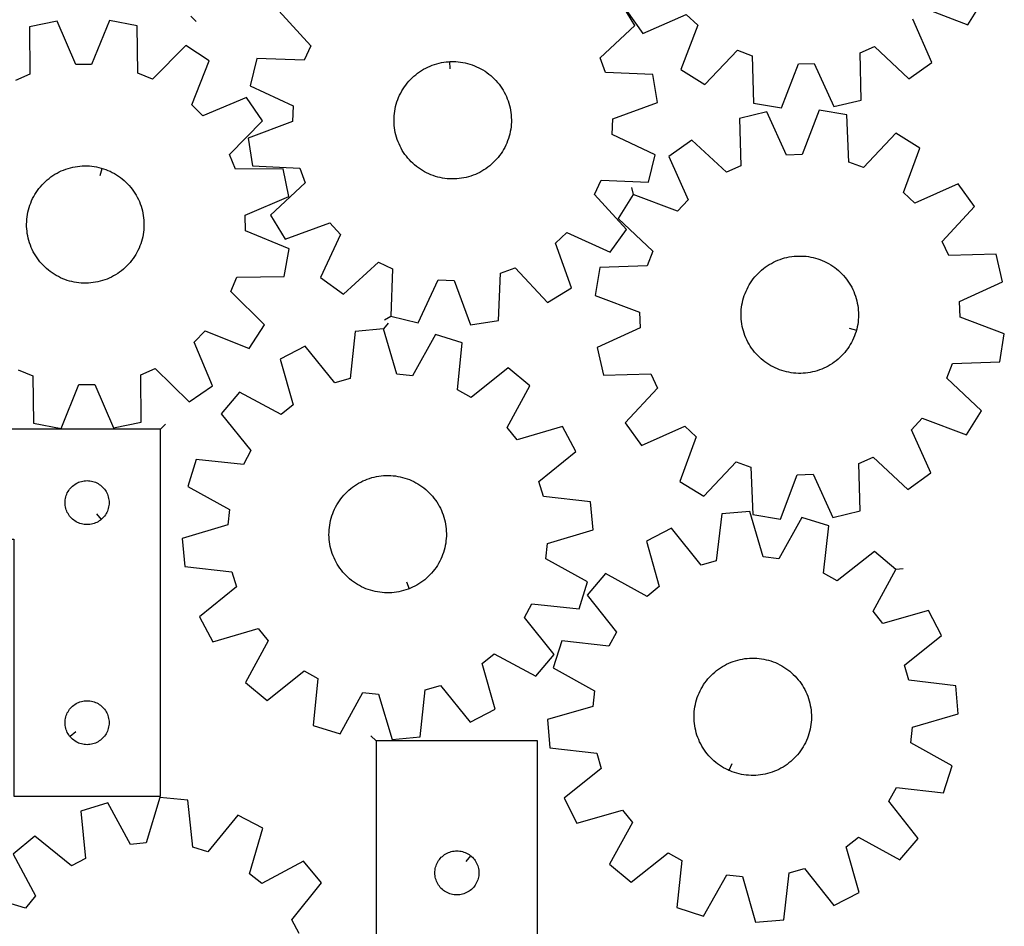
# Model space of a CAD drawing. Header units: millimetres. Extents: x 7 to 1243, y 7 to 1607.
# Tile 5 of 13: x 840 to 1242, y 430 to 801. Entities that reach past the tile are written whole.
import ezdxf

# ---------------------------------------------------------------- set-up
doc = ezdxf.new("R2010")
doc.units = ezdxf.units.MM
doc.layers.add('CUT', color=7, linetype='CONTINUOUS', true_color=0x000000)
doc.layers.add('LEADIN', color=1, linetype='CONTINUOUS', true_color=0xff0000)

msp = doc.modelspace()

# ---------------------------------------------------------------- linework, layer by layer
at = {"layer": 'CUT'}
for points in [[(945.774659, 804.744387), (958.857173, 790.451372), (956.156675, 784.616135), (936.793811, 785.338564), (934.084222, 774.125018), (951.640588, 765.926456), (951.378702, 759.501964), (933.213287, 752.759554), (935.001191, 741.362674), (954.358612, 740.506721), (956.575208, 734.471044), (942.372761, 721.290266), (948.385966, 711.445124), (966.597451, 718.062091), (970.955071, 713.334107), (962.877787, 695.721614), (972.200837, 688.927043), (986.493851, 702.009556), (992.329089, 699.309058), (991.60666, 679.946194), (1002.820205, 677.236605), (1011.018767, 694.792972), (1017.44326, 694.531085), (1024.18567, 676.36567), (1035.582549, 678.153574), (1036.438503, 697.510996), (1042.474179, 699.727591), (1055.654957, 685.525144), (1065.5001, 691.538349), (1058.883133, 709.749834), (1063.611117, 714.107455), (1081.223609, 706.03017), (1088.018181, 715.35322), (1074.935667, 729.646234), (1077.636165, 735.481472), (1096.99903, 734.759043), (1099.708618, 745.972588), (1082.152252, 754.17115), (1082.414138, 760.595643), (1100.579554, 767.338053), (1098.791649, 778.734933), (1079.434228, 779.590886), (1077.217632, 785.626563), (1091.420079, 798.807341), (1085.406874, 808.652483)], [(1209.468485, 805.995807), (1227.589935, 799.136109), (1233.734144, 808.900031)], [(1088.0224, 804.909471), (1094.691801, 795.496472), (1112.410641, 803.337716), (1117.079981, 798.917314), (1110.220282, 780.795864), (1119.984204, 774.651655), (1133.353564, 788.676727), (1139.359086, 786.379687), (1139.95633, 767.012558), (1151.328304, 765.07254), (1158.312819, 783.146249), (1164.740237, 783.322275), (1172.703498, 765.657935), (1183.952245, 768.217459), (1183.488586, 787.588247), (1189.359384, 790.21054), (1203.476328, 776.938227), (1212.889328, 783.607627), (1205.048083, 801.326467)], [(839.220685, 657.905955), (845.184662, 655.503107), (845.439438, 636.128446), (856.775339, 633.987697), (864.078272, 651.935109), (870.507797, 651.997482), (878.157542, 634.195128), (889.449778, 636.555395), (889.328631, 655.931353), (895.244869, 658.449451), (909.124977, 644.929651), (918.654408, 651.431605), (911.127625, 669.286295), (915.629881, 673.87676), (933.627233, 666.697781), (939.943089, 676.351559), (926.156553, 689.966766), (928.559401, 695.930742), (947.934062, 696.185519), (950.074812, 707.52142), (932.1274, 714.824352), (932.065026, 721.253878), (949.867381, 728.903622), (947.507113, 740.195859), (928.131156, 740.074712), (925.613057, 745.990949), (939.132858, 759.871058), (932.630903, 769.400489), (914.776214, 761.873705), (910.185748, 766.375962), (917.364727, 784.373313), (907.710949, 790.68917), (894.095742, 776.902634), (888.131766, 779.305482), (887.87699, 798.680143), (876.541088, 800.820892), (869.238156, 782.87348), (862.80863, 782.811107), (855.158886, 800.613461), (843.866649, 798.253194), (843.987797, 778.877236), (838.071559, 776.359138)], [(954.109978, 427.372213), (951.051579, 433.028085), (963.219263, 448.107538), (955.857675, 456.989683), (938.78198, 447.832005), (933.79198, 451.886951), (939.262796, 470.47492), (929.062526, 475.863794), (916.791133, 460.868617), (910.629213, 462.705309), (908.570281, 481.971943), (897.084228, 483.047139), (891.485344, 464.497344), (885.089601, 463.836161), (875.814374, 480.848291), (864.791185, 477.44612), (866.71719, 458.165744), (861.061318, 455.107345), (845.981865, 467.275029), (837.099721, 459.913441), (846.257398, 442.837746), (842.202452, 437.847746), (823.614484, 443.318562)]]:
    msp.add_lwpolyline(points, dxfattribs=at)
for points in [[(1015.717633, 784.014837), (1016.206606, 784.038888), (1017.185702, 784.04706), (1018.164316, 784.015289), (1019.14082, 783.943629), (1020.113589, 783.832197), (1021.081002, 783.681181), (1022.041451, 783.490831), (1022.993337, 783.261464), (1023.935074, 782.993462), (1024.865097, 782.68727), (1025.781856, 782.3434), (1026.683827, 781.962422), (1027.569508, 781.544971), (1028.437424, 781.091741), (1029.286131, 780.603488), (1030.114217, 780.081024), (1030.920303, 779.525218), (1031.703047, 778.936995), (1032.461148, 778.317335), (1033.193343, 777.667269), (1033.898413, 776.987878), (1034.575184, 776.280294), (1035.222532, 775.545695), (1035.839377, 774.785302), (1036.424694, 774.000382), (1036.977507, 773.192241), (1037.496898, 772.362223), (1037.982001, 771.511712), (1038.43201, 770.642121), (1038.846174, 769.754899), (1039.223806, 768.851522), (1039.564275, 767.933494), (1039.867016, 767.002343), (1040.131525, 766.059618), (1040.357362, 765.106889), (1040.54415, 764.145741), (1040.691578, 763.177774), (1040.799402, 762.204599), (1040.867442, 761.227836), (1040.895584, 760.249111), (1040.883782, 759.270052), (1040.832056, 758.29229), (1040.740491, 757.317451), (1040.60924, 756.347158), (1040.438521, 755.383026), (1040.228619, 754.42666), (1039.979883, 753.479651), (1039.692726, 752.543576), (1039.367627, 751.619993), (1039.005128, 750.710439), (1038.60583, 749.816427), (1038.170399, 748.939447), (1037.69956, 748.080956), (1037.194096, 747.242385), (1036.654849, 746.425129), (1036.082715, 745.630548), (1035.478648, 744.859965), (1034.843653, 744.114663), (1034.178786, 743.395881), (1033.485155, 742.704816), (1032.763913, 742.042619), (1032.016261, 741.410391), (1031.243444, 740.809185), (1030.446747, 740.240002), (1029.627498, 739.703788), (1028.787058, 739.201436), (1027.926828, 738.733783), (1027.048239, 738.301607), (1026.152754, 737.905626), (1025.241862, 737.546501), (1024.317079, 737.224829), (1023.379946, 736.941145), (1022.432022, 736.695921), (1021.474884, 736.489566), (1020.510126, 736.322423), (1019.539353, 736.19477), (1018.564181, 736.10682), (1017.586234, 736.058719), (1016.607138, 736.050547), (1015.628524, 736.082318), (1014.65202, 736.153978), (1013.679252, 736.26541), (1012.711838, 736.416426), (1011.751389, 736.606776), (1010.799504, 736.836143), (1009.857766, 737.104145), (1008.927743, 737.410336), (1008.010984, 737.754207), (1007.109013, 738.135185), (1006.223333, 738.552636), (1005.355417, 739.005865), (1004.506709, 739.494119), (1003.678624, 740.016583), (1002.872538, 740.572389), (1002.089793, 741.160612), (1001.331692, 741.780272), (1000.599498, 742.430338), (999.894428, 743.109729), (999.217656, 743.817313), (998.570309, 744.551912), (997.953463, 745.312305), (997.368147, 746.097225), (996.815333, 746.905366), (996.295942, 747.735383), (995.810839, 748.585895), (995.360831, 749.455486), (994.946666, 750.342708), (994.569035, 751.246084), (994.228565, 752.164113), (993.925824, 753.095264), (993.661315, 754.037989), (993.435479, 754.990718), (993.248691, 755.951866), (993.101262, 756.919833), (992.993438, 757.893008), (992.925398, 758.869771), (992.897256, 759.848496), (992.909058, 760.827555), (992.960784, 761.805317), (993.052349, 762.780156), (993.1836, 763.750449), (993.354319, 764.714581), (993.564221, 765.670947), (993.812958, 766.617956), (994.100114, 767.554031), (994.425213, 768.477614), (994.787713, 769.387168), (995.18701, 770.28118), (995.622441, 771.15816), (996.09328, 772.016651), (996.598744, 772.855222), (997.137992, 773.672478), (997.710125, 774.467058), (998.314192, 775.237641), (998.949187, 775.982944), (999.614054, 776.701726), (1000.307686, 777.392791), (1001.028928, 778.054988), (1001.776579, 778.687216), (1002.549397, 779.288422), (1003.346093, 779.857605), (1004.165343, 780.393819), (1005.005782, 780.896171), (1005.866012, 781.363824), (1006.744601, 781.796), (1007.640087, 782.191981), (1008.550979, 782.551106), (1009.475761, 782.872778), (1010.412894, 783.156462), (1011.360818, 783.401686), (1012.317956, 783.608041), (1013.282714, 783.775184), (1014.253487, 783.902837), (1015.228659, 783.990787)], [(1090.672963, 729.617519), (1084.590163, 719.815223), (1098.698876, 706.534161), (1096.439577, 700.514338), (1077.076578, 699.795541), (1075.207979, 688.411614), (1093.325174, 681.540683), (1093.54154, 675.114496), (1075.927533, 667.040515), (1078.557613, 655.808056), (1097.925109, 656.393294), (1100.584201, 650.539071), (1087.400759, 636.339096), (1094.129113, 626.968145), (1111.798385, 634.920454), (1116.49538, 630.529448), (1109.749563, 612.365298), (1119.551858, 606.282497), (1132.832921, 620.391211), (1138.852743, 618.131912), (1139.57154, 598.768912), (1150.955468, 596.900314), (1157.826398, 615.017508), (1164.252585, 615.233874), (1172.326566, 597.619867), (1183.559026, 600.249948), (1182.973788, 619.617444), (1188.82801, 622.276535), (1203.027985, 609.093094), (1212.398936, 615.821447), (1204.446627, 633.49072), (1208.837633, 638.187714), (1227.001784, 631.441897), (1233.084584, 641.244193), (1218.975871, 654.525255), (1221.235169, 660.545077), (1240.598169, 661.263875), (1242.466768, 672.647802), (1224.349573, 679.518733), (1224.133207, 685.944919), (1241.747214, 694.018901), (1239.117134, 705.25136), (1219.749637, 704.666122), (1217.090546, 710.520345), (1230.273988, 724.720319), (1223.545634, 734.091271), (1205.876361, 726.138961), (1201.179367, 730.529967), (1207.925184, 748.694118), (1198.122888, 754.776919), (1184.841826, 740.668205), (1178.822004, 742.927504), (1178.103207, 762.290503), (1166.719279, 764.159102), (1159.848348, 746.041908), (1153.422162, 745.825541), (1145.348181, 763.439549), (1134.115721, 760.809468), (1134.700959, 741.441972), (1128.846737, 738.78288), (1114.646762, 751.966322), (1105.275811, 745.237969), (1113.22812, 727.568696), (1108.837114, 722.871702)], [(873.591137, 740.375905), (874.059822, 740.234454), (874.984872, 739.913554), (875.896064, 739.555189), (876.79188, 739.159956), (877.670829, 738.728513), (878.531449, 738.261578), (879.372307, 737.759928), (880.192004, 737.224398), (880.989175, 736.65588), (881.762494, 736.055319), (882.510673, 735.423715), (883.232467, 734.76212), (883.926675, 734.071635), (884.592142, 733.353408), (885.227759, 732.608636), (885.832469, 731.838557), (886.405265, 731.044454), (886.945195, 730.227648), (887.451358, 729.389499), (887.922914, 728.531402), (888.359076, 727.654785), (888.75912, 726.761107), (889.122379, 725.851856), (889.448248, 724.928544), (889.736186, 723.992709), (889.985712, 723.045909), (890.196413, 722.089718), (890.367936, 721.125729), (890.499997, 720.155546), (890.592375, 719.180784), (890.644918, 718.203065), (890.657537, 717.224016), (890.630211, 716.245268), (890.562987, 715.268448), (890.455975, 714.295184), (890.309354, 713.327094), (890.123368, 712.365791), (889.898327, 711.412873), (889.634605, 710.469928), (889.332641, 709.538524), (888.992938, 708.620213), (888.616061, 707.716521), (888.202637, 706.828953), (887.753354, 705.958988), (887.268961, 705.108072), (886.750263, 704.277621), (886.198124, 703.469019), (885.613463, 702.683611), (884.997252, 701.922703), (884.350518, 701.187564), (883.674337, 700.479415), (882.969835, 699.799436), (882.238183, 699.148759), (881.4806, 698.528467), (880.698346, 697.939591), (879.892724, 697.383112), (879.065075, 696.859957), (878.216775, 696.370996), (877.349238, 695.917042), (876.463906, 695.498852), (875.562254, 695.117122), (874.645781, 694.772486), (873.716015, 694.465518), (872.774501, 694.19673), (871.822807, 693.966569), (870.862518, 693.775417), (869.89523, 693.623594), (868.922555, 693.511351), (867.946111, 693.438875), (866.967524, 693.406288), (865.988422, 693.413643), (865.010435, 693.460927), (864.03519, 693.548064), (863.064311, 693.674906), (862.099413, 693.841244), (861.142104, 694.0468), (860.193975, 694.291233), (859.256606, 694.574135), (858.331555, 694.895035), (857.420364, 695.2534), (856.524548, 695.648633), (855.645598, 696.080076), (854.784978, 696.547011), (853.94412, 697.048661), (853.124423, 697.584191), (852.327252, 698.152709), (851.553933, 698.75327), (850.805754, 699.384873), (850.08396, 700.046469), (849.389752, 700.736954), (848.724286, 701.455181), (848.088668, 702.199953), (847.483958, 702.970032), (846.911162, 703.764135), (846.371233, 704.580941), (845.865069, 705.419089), (845.393514, 706.277186), (844.957351, 707.153804), (844.557308, 708.047481), (844.194049, 708.956733), (843.868179, 709.880045), (843.580242, 710.815879), (843.330715, 711.76268), (843.120015, 712.718871), (842.948492, 713.68286), (842.816431, 714.653043), (842.724052, 715.627805), (842.67151, 716.605524), (842.658891, 717.584573), (842.686216, 718.563321), (842.753441, 719.54014), (842.860453, 720.513405), (843.007073, 721.481494), (843.193059, 722.442798), (843.4181, 723.395715), (843.681822, 724.338661), (843.983786, 725.270064), (844.32349, 726.188376), (844.700367, 727.092068), (845.113791, 727.979635), (845.563073, 728.849601), (846.047466, 729.700517), (846.566164, 730.530968), (847.118303, 731.33957), (847.702965, 732.124978), (848.319175, 732.885886), (848.965909, 733.621025), (849.64209, 734.329174), (850.346593, 735.009152), (851.078245, 735.65983), (851.835828, 736.280122), (852.618081, 736.868998), (853.423703, 737.425477), (854.251353, 737.948632), (855.099652, 738.437593), (855.96719, 738.891547), (856.852521, 739.309737), (857.754174, 739.691467), (858.670646, 740.036103), (859.600413, 740.34307), (860.541926, 740.611859), (861.49362, 740.84202), (862.45391, 741.033171), (863.421197, 741.184995), (864.393872, 741.297238), (865.370316, 741.369714), (866.348903, 741.402301), (867.328005, 741.394946), (868.305993, 741.347661), (869.281238, 741.260525), (870.252117, 741.133683), (871.217014, 740.967345), (872.174324, 740.761789), (873.122452, 740.517356)], [(1181.968462, 674.149028), (1181.838278, 673.677089), (1181.539628, 672.744618), (1181.203193, 671.825104), (1180.829531, 670.920077), (1180.419266, 670.031046), (1179.97308, 669.159488), (1179.491716, 668.306854), (1178.975974, 667.474565), (1178.426714, 666.664004), (1177.844849, 665.876522), (1177.231348, 665.113428), (1176.587233, 664.375993), (1175.913574, 663.665445), (1175.211494, 662.982965), (1174.482161, 662.32969), (1173.726788, 661.706708), (1172.946633, 661.115054), (1172.142995, 660.555714), (1171.317211, 660.029619), (1170.470656, 659.537644), (1169.604738, 659.080609), (1168.720899, 658.659273), (1167.82061, 658.274339), (1166.905369, 657.926446), (1165.9767, 657.616174), (1165.036148, 657.34404), (1164.085279, 657.110496), (1163.125675, 656.915931), (1162.158933, 656.760668), (1161.186664, 656.644967), (1160.210484, 656.56902), (1159.232019, 656.532953), (1158.252896, 656.536826), (1157.274747, 656.580633), (1156.299199, 656.664301), (1155.327875, 656.78769), (1154.362392, 656.950595), (1153.404357, 657.152746), (1152.455366, 657.393806), (1151.516996, 657.673372), (1150.59081, 657.990981), (1149.67835, 658.346104), (1148.781135, 658.738148), (1147.900657, 659.166463), (1147.038382, 659.630335), (1146.195745, 660.128992), (1145.374149, 660.661603), (1144.574961, 661.227283), (1143.799512, 661.82509), (1143.049091, 662.45403), (1142.324949, 663.113054), (1141.62829, 663.801067), (1140.960274, 664.516922), (1140.322012, 665.25943), (1139.714567, 666.027353), (1139.138951, 666.819414), (1138.596121, 667.634295), (1138.08698, 668.470638), (1137.612376, 669.327053), (1137.173099, 670.202114), (1136.76988, 671.094363), (1136.40339, 672.002317), (1136.074239, 672.924464), (1135.782976, 673.859269), (1135.530084, 674.805177), (1135.315985, 675.760612), (1135.141035, 676.723985), (1135.005525, 677.693693), (1134.90968, 678.66812), (1134.853662, 679.645646), (1134.837561, 680.624643), (1134.861406, 681.603483), (1134.925157, 682.580535), (1135.028707, 683.554174), (1135.171884, 684.522779), (1135.35445, 685.484738), (1135.576101, 686.438449), (1135.836469, 687.382326), (1136.135119, 688.314798), (1136.471554, 689.234312), (1136.845216, 690.139338), (1137.255481, 691.02837), (1137.701667, 691.899928), (1138.183031, 692.752561), (1138.698773, 693.584851), (1139.248033, 694.395411), (1139.829898, 695.182894), (1140.443398, 695.945988), (1141.087514, 696.683422), (1141.761173, 697.393971), (1142.463253, 698.076451), (1143.192586, 698.729725), (1143.947959, 699.352708), (1144.728113, 699.944362), (1145.531751, 700.503702), (1146.357535, 701.029797), (1147.204091, 701.521771), (1148.070009, 701.978807), (1148.953848, 702.400143), (1149.854137, 702.785077), (1150.769378, 703.13297), (1151.698047, 703.443241), (1152.638599, 703.715376), (1153.589468, 703.94892), (1154.549072, 704.143485), (1155.515813, 704.298747), (1156.488083, 704.414449), (1157.464263, 704.490396), (1158.442728, 704.526463), (1159.42185, 704.52259), (1160.4, 704.478783), (1161.375548, 704.395115), (1162.346872, 704.271726), (1163.312355, 704.10882), (1164.270389, 703.90667), (1165.219381, 703.66561), (1166.157751, 703.386043), (1167.083936, 703.068434), (1167.996396, 702.713312), (1168.893612, 702.321267), (1169.77409, 701.892953), (1170.636365, 701.429081), (1171.479002, 700.930424), (1172.300598, 700.397813), (1173.099786, 699.832132), (1173.875235, 699.234325), (1174.625656, 698.605386), (1175.349798, 697.946362), (1176.046457, 697.258349), (1176.714473, 696.542493), (1177.352735, 695.799986), (1177.960179, 695.032063), (1178.535796, 694.240002), (1179.078626, 693.425121), (1179.587767, 692.588777), (1180.062371, 691.732363), (1180.501648, 690.857302), (1180.904867, 689.965052), (1181.271357, 689.057098), (1181.600507, 688.134951), (1181.891771, 687.200146), (1182.144663, 686.254239), (1182.358762, 685.298804), (1182.533712, 684.33543), (1182.669222, 683.365723), (1182.765066, 682.391296), (1182.821085, 681.41377), (1182.837186, 680.434772), (1182.813341, 679.455933), (1182.74959, 678.478881), (1182.64604, 677.505242), (1182.502863, 676.536637), (1182.320297, 675.574678), (1182.098645, 674.620967)], [(988.533197, 674.744244), (977.043498, 673.70873), (974.918027, 654.449322), (968.7498, 652.633927), (956.530276, 667.671402), (946.311453, 662.317794), (951.71803, 643.711039), (946.714053, 639.673354), (929.670092, 648.88996), (922.277867, 640.033297), (934.39339, 624.911904), (931.315473, 619.26663), (912.041865, 621.259223), (908.601638, 610.247851), (925.581628, 600.913916), (924.898356, 594.520495), (906.329332, 588.98572), (907.364846, 577.496021), (926.624254, 575.37055), (928.439649, 569.202323), (913.402174, 556.982799), (918.755782, 546.763976), (937.362537, 552.170553), (941.400222, 547.166576), (932.183616, 530.122615), (941.040279, 522.73039), (956.161672, 534.845913), (961.806946, 531.767996), (959.814353, 512.494388), (970.825725, 509.054161), (980.15966, 526.034151), (986.553081, 525.350879), (992.087856, 506.781855), (1003.577555, 507.817369), (1005.703026, 527.076777), (1011.871253, 528.892172), (1024.090777, 513.854697), (1034.3096, 519.208305), (1028.903023, 537.81506), (1033.907, 541.852745), (1050.950961, 532.636139), (1058.343186, 541.492802), (1046.227663, 556.614195), (1049.30558, 562.259469), (1068.579188, 560.266876), (1072.019415, 571.278248), (1055.039425, 580.612183), (1055.722697, 587.005604), (1074.291721, 592.540379), (1073.256207, 604.030078), (1053.996799, 606.155549), (1052.181404, 612.323776), (1067.218879, 624.5433), (1061.865271, 634.762123), (1043.258516, 629.355546), (1039.220831, 634.359523), (1048.437437, 651.403484), (1039.580774, 658.795709), (1024.459381, 646.680186), (1018.814107, 649.758102), (1020.8067, 669.031711), (1009.795328, 672.471938), (1000.461393, 655.491948), (994.067972, 656.17522)], [(897.379488, 633.650198), (717.379488, 633.650198), (717.379488, 588.650198), (837.379488, 588.650198), (837.379488, 483.650198), (897.379488, 483.650198)], [(873.085971, 596.696829), (872.858341, 596.510018), (872.37962, 596.166972), (871.879488, 595.85597), (871.360086, 595.578344), (870.823639, 595.335282), (870.272443, 595.127827), (869.70886, 594.956866), (869.135301, 594.823131), (868.554224, 594.727194), (867.968116, 594.669468), (867.379488, 594.650198), (866.79086, 594.669468), (866.204752, 594.727194), (865.623675, 594.823131), (865.050117, 594.956866), (864.486533, 595.127827), (863.935337, 595.335282), (863.39889, 595.578344), (862.879488, 595.85597), (862.379356, 596.166972), (861.900635, 596.510018), (861.445376, 596.88364), (861.015527, 597.286237), (860.61293, 597.716086), (860.239308, 598.171345), (859.896262, 598.650066), (859.585259, 599.150198), (859.307633, 599.6696), (859.064572, 600.206047), (858.857117, 600.757243), (858.686156, 601.320827), (858.552421, 601.894385), (858.456484, 602.475462), (858.398758, 603.06157), (858.379488, 603.650198), (858.398758, 604.238826), (858.456484, 604.824934), (858.552421, 605.406011), (858.686156, 605.97957), (858.857117, 606.543153), (859.064572, 607.094349), (859.307633, 607.630796), (859.585259, 608.150198), (859.896262, 608.65033), (860.239308, 609.129051), (860.61293, 609.584311), (861.015527, 610.014159), (861.445376, 610.416756), (861.900635, 610.790378), (862.379356, 611.133425), (862.879488, 611.444427), (863.39889, 611.722053), (863.935337, 611.965114), (864.486533, 612.172569), (865.050117, 612.343531), (865.623675, 612.477266), (866.204752, 612.573202), (866.79086, 612.630929), (867.379488, 612.650198), (867.968116, 612.630929), (868.554224, 612.573202), (869.135301, 612.477266), (869.70886, 612.343531), (870.272443, 612.172569), (870.823639, 611.965114), (871.360086, 611.722053), (871.879488, 611.444427), (872.37962, 611.133425), (872.858341, 610.790378), (873.3136, 610.416756), (873.743449, 610.014159), (874.146046, 609.584311), (874.519668, 609.129051), (874.862715, 608.65033), (875.173717, 608.150198), (875.451343, 607.630796), (875.694404, 607.094349), (875.901859, 606.543153), (876.072821, 605.97957), (876.206556, 605.406011), (876.302492, 604.824934), (876.360218, 604.238826), (876.379488, 603.650198), (876.360218, 603.06157), (876.302492, 602.475462), (876.206556, 601.894385), (876.072821, 601.320827), (875.901859, 600.757243), (875.694404, 600.206047), (875.451343, 599.6696), (875.173717, 599.150198), (874.862715, 598.650066), (874.519668, 598.171345), (874.146046, 597.716086), (873.743449, 597.286237), (873.3136, 596.88364)], [(999.124227, 568.445366), (998.668884, 568.265542), (997.744287, 567.943338), (996.807317, 567.659116), (995.859533, 567.413349), (994.902514, 567.206444), (993.937852, 567.038747), (992.967152, 566.910537), (991.992031, 566.822027), (991.014112, 566.773365), (990.035021, 566.764631), (989.056388, 566.79584), (988.079844, 566.86694), (987.107011, 566.977813), (986.139511, 567.128274), (985.178953, 567.318072), (984.226936, 567.546893), (983.285045, 567.814354), (982.354847, 568.120012), (981.43789, 568.463356), (980.535701, 568.843816), (979.649781, 569.260759), (978.781605, 569.71349), (977.932617, 570.201256), (977.104232, 570.723245), (976.297827, 571.278588), (975.514744, 571.866361), (974.756288, 572.485586), (974.023721, 573.135232), (973.318261, 573.814217), (972.641083, 574.521413), (971.993314, 575.255641), (971.376032, 576.015679), (970.790265, 576.800263), (970.236988, 577.608087), (969.717121, 578.437806), (969.231529, 579.288039), (968.781022, 580.157371), (968.366348, 581.044355), (967.988198, 581.947515), (967.647201, 582.865347), (967.343926, 583.796325), (967.078876, 584.738898), (966.852493, 585.691497), (966.665153, 586.652538), (966.517169, 587.62042), (966.408786, 588.593533), (966.340186, 589.570256), (966.311481, 590.548965), (966.322721, 591.52803), (966.373886, 592.505823), (966.464892, 593.480714), (966.595586, 594.451082), (966.765751, 595.415312), (966.975104, 596.371798), (967.223297, 597.318949), (967.509916, 598.255189), (967.834484, 599.178959), (968.196462, 600.088721), (968.595246, 600.982962), (969.030174, 601.860192), (969.50052, 602.718953), (970.005502, 603.557814), (970.544281, 604.375379), (971.115958, 605.170288), (971.719582, 605.941218), (972.35415, 606.686885), (973.018604, 607.406048), (973.711838, 608.097511), (974.4327, 608.760122), (975.179989, 609.392779), (975.952461, 609.994429), (976.74883, 610.56407), (977.567772, 611.100754), (978.407923, 611.603587), (979.267884, 612.071734), (980.146225, 612.504415), (981.041483, 612.900909), (981.952169, 613.260557), (982.876766, 613.58276), (983.813736, 613.866982), (984.76152, 614.11275), (985.718539, 614.319655), (986.683201, 614.487352), (987.653901, 614.615562), (988.629022, 614.704072), (989.606941, 614.752734), (990.586032, 614.761468), (991.564665, 614.730259), (992.541209, 614.659159), (993.514042, 614.548286), (994.481542, 614.397825), (995.4421, 614.208027), (996.394117, 613.979206), (997.336008, 613.711745), (998.266206, 613.406087), (999.183163, 613.062743), (1000.085352, 612.682283), (1000.971272, 612.26534), (1001.839448, 611.812609), (1002.688436, 611.324843), (1003.516821, 610.802854), (1004.323226, 610.247511), (1005.106309, 609.659738), (1005.864765, 609.040513), (1006.597332, 608.390867), (1007.302792, 607.711881), (1007.97997, 607.004686), (1008.627739, 606.270458), (1009.245021, 605.51042), (1009.830788, 604.725836), (1010.384065, 603.918012), (1010.903932, 603.088293), (1011.389524, 602.23806), (1011.840031, 601.368728), (1012.254705, 600.481744), (1012.632855, 599.578584), (1012.973852, 598.660752), (1013.277127, 597.729774), (1013.542177, 596.787201), (1013.76856, 595.834602), (1013.9559, 594.873561), (1014.103884, 593.905679), (1014.212267, 592.932566), (1014.280867, 591.955843), (1014.309572, 590.977134), (1014.298332, 589.998068), (1014.247167, 589.020276), (1014.156161, 588.045385), (1014.025467, 587.075017), (1013.855302, 586.110787), (1013.645949, 585.154301), (1013.397756, 584.207149), (1013.111137, 583.27091), (1012.786569, 582.34714), (1012.424591, 581.437378), (1012.025807, 580.543137), (1011.590879, 579.665907), (1011.120533, 578.807146), (1010.615551, 577.968285), (1010.076772, 577.15072), (1009.505095, 576.355811), (1008.901471, 575.584881), (1008.266903, 574.839214), (1007.602449, 574.120051), (1006.909214, 573.428588), (1006.188353, 572.765977), (1005.441064, 572.13332), (1004.668592, 571.53167), (1003.872223, 570.962029), (1003.053281, 570.425345), (1002.21313, 569.922511), (1001.353169, 569.454365), (1000.474828, 569.021684), (999.57957, 568.62519)], [(1198.164765, 576.274929), (1189.362611, 583.731978), (1174.152678, 571.727797), (1168.530154, 574.847076), (1170.664192, 594.105537), (1159.678374, 597.626513), (1150.220029, 580.715506), (1143.831797, 581.445698), (1138.433498, 600.054856), (1126.936507, 599.103723), (1124.669698, 579.860439), (1118.488309, 578.090377), (1106.379514, 593.217158), (1096.121662, 587.938718), (1101.391489, 569.292771), (1096.358003, 565.291932), (1079.382167, 574.63342), (1071.925119, 565.831267), (1083.9293, 550.621334), (1080.81002, 544.998809), (1061.55156, 547.132848), (1058.030584, 536.14703), (1074.94159, 526.688685), (1074.211399, 520.300453), (1055.60224, 514.902154), (1056.553373, 503.405163), (1075.796658, 501.138353), (1077.56672, 494.956964), (1062.439938, 482.84817), (1067.718379, 472.590317), (1086.364326, 477.860145), (1090.365165, 472.826659), (1081.023676, 455.850823), (1089.82583, 448.393775), (1105.035763, 460.397956), (1110.658288, 457.278676), (1108.524249, 438.020216), (1119.510067, 434.49924), (1128.968412, 451.410246), (1135.356644, 450.680055), (1140.754943, 432.070896), (1152.251934, 433.022029), (1154.518744, 452.265314), (1160.700133, 454.035375), (1172.808927, 438.908594), (1183.06678, 444.187035), (1177.796952, 462.832982), (1182.830438, 466.833821), (1199.806274, 457.492332), (1207.263322, 466.294485), (1195.259141, 481.504419), (1198.378421, 487.126943), (1217.636881, 484.992904), (1221.157857, 495.978722), (1204.246851, 505.437067), (1204.977042, 511.825299), (1223.586201, 517.223598), (1222.635068, 528.72059), (1203.391783, 530.987399), (1201.621722, 537.168788), (1216.748503, 549.277583), (1211.470062, 559.535435), (1192.824115, 554.265608), (1188.823276, 559.299093)], [(1129.884107, 494.12036), (1129.436418, 494.318474), (1128.557948, 494.750892), (1127.697847, 495.218781), (1126.857546, 495.721364), (1126.038444, 496.257803), (1125.241904, 496.827206), (1124.469252, 497.428625), (1123.721774, 498.061058), (1123.000715, 498.723454), (1122.307273, 499.41471), (1121.642604, 500.133674), (1121.007814, 500.879152), (1120.403959, 501.649901), (1119.832044, 502.444639), (1119.293022, 503.262043), (1118.787789, 504.100753), (1118.317186, 504.959373), (1117.881996, 505.836474), (1117.482945, 506.730595), (1117.120695, 507.640249), (1116.79585, 508.563922), (1116.508952, 509.500076), (1116.260476, 510.447153), (1116.050837, 511.403576), (1115.880383, 512.367755), (1115.749399, 513.338084), (1115.658102, 514.312948), (1115.606645, 515.290725), (1115.595113, 516.269787), (1115.623524, 517.248504), (1115.691833, 518.225249), (1115.799924, 519.198394), (1115.947619, 520.16632), (1116.134672, 521.127417), (1116.36077, 522.080084), (1116.625539, 523.022736), (1116.928536, 523.953804), (1117.269258, 524.871738), (1117.647138, 525.775011), (1118.061547, 526.662119), (1118.511794, 527.531586), (1118.997131, 528.381964), (1119.516751, 529.211838), (1120.069787, 530.019827), (1120.655319, 530.804586), (1121.272374, 531.564809), (1121.919923, 532.299231), (1122.596889, 533.006628), (1123.302146, 533.685825), (1124.03452, 534.33569), (1124.792791, 534.955141), (1125.575697, 535.543148), (1126.381936, 536.098733), (1127.210166, 536.620969), (1128.059007, 537.108989), (1128.927048, 537.561979), (1129.812843, 537.979187), (1130.714919, 538.359916), (1131.631773, 538.703535), (1132.56188, 539.00947), (1133.503691, 539.277213), (1134.45564, 539.506319), (1135.416141, 539.696404), (1136.383596, 539.847154), (1137.356395, 539.958318), (1138.332919, 540.02971), (1139.311542, 540.061211), (1140.290635, 540.05277), (1141.268569, 540.0044), (1142.243717, 539.916181), (1143.214454, 539.788262), (1144.179167, 539.620853), (1145.136248, 539.414235), (1146.084104, 539.16875), (1147.021159, 538.884808), (1147.945853, 538.562882), (1148.856646, 538.203506), (1149.752023, 537.807279), (1150.630493, 537.374861), (1151.490594, 536.906971), (1152.330895, 536.404388), (1153.149997, 535.867949), (1153.946537, 535.298546), (1154.719189, 534.697128), (1155.466667, 534.064694), (1156.187726, 533.402299), (1156.881168, 532.711043), (1157.545837, 531.992078), (1158.180627, 531.246601), (1158.784482, 530.475852), (1159.356397, 529.681114), (1159.895419, 528.863709), (1160.400653, 528.024999), (1160.871256, 527.166379), (1161.306445, 526.289279), (1161.705497, 525.395158), (1162.067746, 524.485504), (1162.392591, 523.561831), (1162.67949, 522.625677), (1162.927965, 521.6786), (1163.137604, 520.722176), (1163.308058, 519.757997), (1163.439042, 518.787668), (1163.530339, 517.812804), (1163.581796, 516.835027), (1163.593329, 515.855966), (1163.564917, 514.877248), (1163.496608, 513.900504), (1163.388517, 512.927359), (1163.240822, 511.959433), (1163.053769, 510.998336), (1162.827671, 510.045669), (1162.562903, 509.103017), (1162.259905, 508.171949), (1161.919183, 507.254014), (1161.541303, 506.350741), (1161.126895, 505.463633), (1160.676647, 504.594167), (1160.19131, 503.743789), (1159.671691, 502.913915), (1159.118655, 502.105925), (1158.533122, 501.321166), (1157.916068, 500.560943), (1157.268518, 499.826522), (1156.591552, 499.119124), (1155.886295, 498.439928), (1155.153921, 497.790063), (1154.39565, 497.170611), (1153.612744, 496.582604), (1152.806505, 496.02702), (1151.978275, 495.504783), (1151.129434, 495.016764), (1150.261393, 494.563773), (1149.375598, 494.146566), (1148.473522, 493.765836), (1147.556668, 493.422218), (1146.626561, 493.116282), (1145.68475, 492.848539), (1144.732801, 492.619434), (1143.7723, 492.429348), (1142.804845, 492.278598), (1141.832046, 492.167435), (1140.855523, 492.096043), (1139.8769, 492.064541), (1138.897806, 492.072982), (1137.919872, 492.121353), (1136.944724, 492.209571), (1135.973987, 492.337491), (1135.009275, 492.504899), (1134.052194, 492.711518), (1133.104337, 492.957002), (1132.167282, 493.240944), (1131.242588, 493.562871), (1130.331795, 493.922247)], [(860.426119, 507.943716), (860.239308, 508.171345), (859.896262, 508.650066), (859.585259, 509.150198), (859.307633, 509.6696), (859.064572, 510.206047), (858.857117, 510.757243), (858.686156, 511.320827), (858.552421, 511.894385), (858.456484, 512.475462), (858.398758, 513.06157), (858.379488, 513.650198), (858.398758, 514.238826), (858.456484, 514.824934), (858.552421, 515.406011), (858.686156, 515.97957), (858.857117, 516.543153), (859.064572, 517.094349), (859.307633, 517.630796), (859.585259, 518.150198), (859.896262, 518.65033), (860.239308, 519.129051), (860.61293, 519.584311), (861.015527, 520.014159), (861.445376, 520.416756), (861.900635, 520.790378), (862.379356, 521.133425), (862.879488, 521.444427), (863.39889, 521.722053), (863.935337, 521.965114), (864.486533, 522.172569), (865.050117, 522.343531), (865.623675, 522.477266), (866.204752, 522.573202), (866.79086, 522.630929), (867.379488, 522.650198), (867.968116, 522.630929), (868.554224, 522.573202), (869.135301, 522.477266), (869.70886, 522.343531), (870.272443, 522.172569), (870.823639, 521.965114), (871.360086, 521.722053), (871.879488, 521.444427), (872.37962, 521.133425), (872.858341, 520.790378), (873.3136, 520.416756), (873.743449, 520.014159), (874.146046, 519.584311), (874.519668, 519.129051), (874.862715, 518.65033), (875.173717, 518.150198), (875.451343, 517.630796), (875.694404, 517.094349), (875.901859, 516.543153), (876.072821, 515.97957), (876.206556, 515.406011), (876.302492, 514.824934), (876.360218, 514.238826), (876.379488, 513.650198), (876.360218, 513.06157), (876.302492, 512.475462), (876.206556, 511.894385), (876.072821, 511.320827), (875.901859, 510.757243), (875.694404, 510.206047), (875.451343, 509.6696), (875.173717, 509.150198), (874.862715, 508.650066), (874.519668, 508.171345), (874.146046, 507.716086), (873.743449, 507.286237), (873.3136, 506.88364), (872.858341, 506.510018), (872.37962, 506.166972), (871.879488, 505.85597), (871.360086, 505.578344), (870.823639, 505.335282), (870.272443, 505.127827), (869.70886, 504.956866), (869.135301, 504.823131), (868.554224, 504.727194), (867.968116, 504.669468), (867.379488, 504.650198), (866.79086, 504.669468), (866.204752, 504.727194), (865.623675, 504.823131), (865.050117, 504.956866), (864.486533, 505.127827), (863.935337, 505.335282), (863.39889, 505.578344), (862.879488, 505.85597), (862.379356, 506.166972), (861.900635, 506.510018), (861.445376, 506.88364), (861.015527, 507.286237), (860.61293, 507.716086)], [(985.605884, 506.220196), (985.605884, 398.220196), (1051.605884, 398.220196), (1051.605884, 506.220196)], [(1024.312367, 459.173565), (1024.539997, 458.986754), (1024.969845, 458.584157), (1025.372443, 458.154308), (1025.746064, 457.699049), (1026.089111, 457.220328), (1026.400113, 456.720196), (1026.677739, 456.200794), (1026.9208, 455.664347), (1027.128255, 455.113151), (1027.299217, 454.549567), (1027.432952, 453.976009), (1027.528888, 453.394932), (1027.586615, 452.808824), (1027.605884, 452.220196), (1027.586615, 451.631568), (1027.528888, 451.04546), (1027.432952, 450.464383), (1027.299217, 449.890825), (1027.128255, 449.327241), (1026.9208, 448.776045), (1026.677739, 448.239598), (1026.400113, 447.720196), (1026.089111, 447.220064), (1025.746064, 446.741343), (1025.372443, 446.286084), (1024.969845, 445.856235), (1024.539997, 445.453638), (1024.084737, 445.080016), (1023.606016, 444.73697), (1023.105884, 444.425967), (1022.586482, 444.148341), (1022.050035, 443.90528), (1021.498839, 443.697825), (1020.935256, 443.526864), (1020.361697, 443.393129), (1019.78062, 443.297192), (1019.194512, 443.239466), (1018.605884, 443.220196), (1018.017256, 443.239466), (1017.431149, 443.297192), (1016.850071, 443.393129), (1016.276513, 443.526864), (1015.712929, 443.697825), (1015.161733, 443.90528), (1014.625286, 444.148341), (1014.105884, 444.425967), (1013.605752, 444.73697), (1013.127031, 445.080016), (1012.671772, 445.453638), (1012.241923, 445.856235), (1011.839326, 446.286084), (1011.465704, 446.741343), (1011.122658, 447.220064), (1010.811656, 447.720196), (1010.53403, 448.239598), (1010.290968, 448.776045), (1010.083513, 449.327241), (1009.912552, 449.890825), (1009.778817, 450.464383), (1009.682881, 451.04546), (1009.625154, 451.631568), (1009.605884, 452.220196), (1009.625154, 452.808824), (1009.682881, 453.394932), (1009.778817, 453.976009), (1009.912552, 454.549567), (1010.083513, 455.113151), (1010.290968, 455.664347), (1010.53403, 456.200794), (1010.811656, 456.720196), (1011.122658, 457.220328), (1011.465704, 457.699049), (1011.839326, 458.154308), (1012.241923, 458.584157), (1012.671772, 458.986754), (1013.127031, 459.360376), (1013.605752, 459.703423), (1014.105884, 460.014425), (1014.625286, 460.292051), (1015.161733, 460.535112), (1015.712929, 460.742567), (1016.276513, 460.913529), (1016.850071, 461.047264), (1017.431149, 461.1432), (1018.017256, 461.200926), (1018.605884, 461.220196), (1019.194512, 461.200926), (1019.78062, 461.1432), (1020.361697, 461.047264), (1020.935256, 460.913529), (1021.498839, 460.742567), (1022.050035, 460.535112), (1022.586482, 460.292051), (1023.105884, 460.014425), (1023.606016, 459.703423), (1024.084737, 459.360376)]]:
    msp.add_lwpolyline(points, close=True, dxfattribs=at)
at = {"layer": 'LEADIN'}
for p, q in [((911.960963, 800.501966), (909.839642, 802.623287)), ((1015.865012, 781.01846), (1015.717633, 784.014837)), ((872.724341, 737.503856), (873.591137, 740.375905)), ((1089.989012, 732.538514), (1090.672963, 729.617519)), ((990.455541, 677.047415), (988.533197, 674.744244)), ((989.046436, 678.382463), (991.60666, 679.946194)), ((1179.076474, 674.946779), (1181.968462, 674.149028)), ((899.500808, 635.771519), (897.379488, 633.650198)), ((871.182791, 599.01586), (873.085971, 596.696829)), ((1201.154551, 576.522271), (1198.164765, 576.274929)), ((998.022285, 571.235657), (999.124227, 568.445366)), ((862.74515, 509.846895), (860.426119, 507.943716)), ((983.484564, 508.341516), (985.605884, 506.220196)), ((1131.098123, 496.863746), (1129.884107, 494.12036)), ((1022.409187, 456.854534), (1024.312367, 459.173565))]:
    msp.add_line(p, q, dxfattribs=at)

doc.saveas('drawing.dxf')
